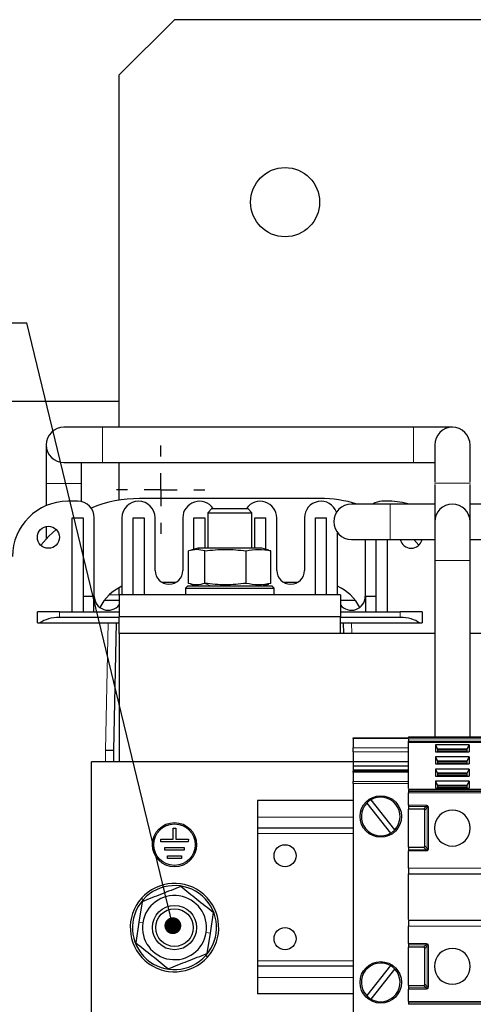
# Model space of a CAD drawing. Header units: millimetres. Extents: x 5 to 418, y 2 to 292.
# Tile 5 of 51: x 64 to 91, y 97 to 156. Entities that reach past the tile are written whole.
import ezdxf

# ---------------------------------------------------------------- set-up
doc = ezdxf.new("R2010")
doc.units = ezdxf.units.MM
doc.layers.add('SLD-0', color=7, linetype='Continuous')
doc.styles.add('SLDTEXTSTYLE0', font='TXT', dxfattribs={"width": 0.605})
doc.dimstyles.new('SLDDIMSTYLE3', dxfattribs={"dimtxt": 0.18, "dimasz": 1.016, "dimexe": 0, "dimexo": 0.0625, "dimgap": 0, "dimtad": 0, "dimtih": 1, "dimtoh": 1, "dimdec": 0, "dimrnd": 1e-09, "dimzin": 0, "dimdsep": 46, "dimtxsty": 'Standard', "dimblk1": 'DOT', "dimblk2": 'DOT', "dimsah": 1, "dimcen": 0.09, "dimadec": 0, "dimazin": 0, "dimtfac": 1.016, "dimtdec": 0, "dimtofl": 0, "dimtmove": 0, "dimatfit": 3, "dimldrblk": 'DOT', "dimfxl": 1, "dimfrac": 2, "dimtolj": 1, "dimtzin": 0, "dimarcsym": 0})

# ---------------------------------------------------------------- blocks, each defined once
blk = doc.blocks.new('SW_NOTE_0_2')
at = {"layer": 'SLD-0', "color": 0}
blk.add_line((-30.44, 0), (0, 0), dxfattribs=at)
at = {"layer": 'SLD-0', "color": 0, "attachment_point": 1, "style": 'SLDTEXTSTYLE0'}
for s, insert, char_height in [('M8 Erdung', (-30.914, 9.799), 3.5), ('protective earth', (-29.723, 4.134), 3.175)]:
    blk.add_mtext(s, dxfattribs=dict(at, insert=insert, char_height=char_height))
blk = doc.blocks.new('_Dot')
at = {"color": 0, "linetype": 'ByBlock', "lineweight": -2}
blk.add_line((-0.5, 0), (-1, 0), dxfattribs=at)
at = {"color": 0, "linetype": 'ByBlock', "const_width": 0.5}
blk.add_lwpolyline([(-0.25, 0, 1), (0.25, 0, 1)], format="xyb", close=True, dxfattribs=at)
blk = doc.blocks.new('SW_CENTERMARKSYMBOL_4')
at = {"layer": 'SLD-0', "color": 0}
for p, q in [((0, 2), (0, 2.667)), ((0, 0), (0, 1)), ((-2, 0), (-2.667, 0)), ((0, 0), (-1, 0)), ((0, 0), (0, -1)), ((0, 0), (1, 0)), ((2, 0), (2.667, 0)), ((0, -2), (0, -2.667))]:
    blk.add_line(p, q, dxfattribs=at)

msp = doc.modelspace()

# ---------------------------------------------------------------- linework, layer by layer
at = {"color": 7, "linetype": 'Continuous', "lineweight": 25}
for p, q in [((73.3572, 155.9852), (70.0239, 152.6518)), ((133.3572, 155.9852), (73.3572, 155.9852)), ((70.0239, 131.4185), (70.0239, 152.6518)), ((54.8572, 132.9852), (70.0239, 132.9852)), ((69.0239, 131.4185), (66.6905, 131.4185)), ((87.7739, 131.4185), (69.0239, 131.4185)), ((90.1072, 131.4185), (87.7739, 131.4185)), ((65.6239, 130.3518), (65.6239, 128.0185)), ((89.0405, 130.3518), (89.0405, 128.1015)), ((91.1739, 128.0987), (91.1739, 130.3518)), ((66.6905, 129.2852), (69.0239, 129.2852)), ((67.7572, 128.0185), (67.7572, 129.2852)), ((69.0239, 129.2852), (87.7739, 129.2852)), ((70.0239, 127.0195), (70.0239, 129.2852)), ((87.7739, 129.2852), (89.0405, 129.2852)), ((65.6239, 128.0185), (65.6239, 126.6879)), ((67.7572, 126.9242), (67.7572, 128.0185)), ((89.0405, 128.0518), (89.0405, 128.0185)), ((89.0405, 127.9716), (89.0405, 125.7185)), ((91.1739, 128.0185), (91.1739, 128.0518)), ((91.1739, 125.7185), (91.1739, 127.9688)), ((82.1239, 127.1185), (71.2572, 127.1185)), ((67.5239, 126.9518), (66.9239, 126.9518)), ((75.6129, 126.5185), (75.3572, 126.2628)), ((75.6129, 126.5185), (77.7682, 126.5185)), ((78.0239, 126.2628), (77.7682, 126.5185)), ((86.3572, 126.7852), (84.0239, 126.7852)), ((86.4572, 126.9518), (85.8572, 126.9518)), ((89.0405, 126.7852), (86.3572, 126.7852)), ((92.6905, 126.7852), (91.1739, 126.7852)), ((67.1905, 120.2852), (67.1905, 125.9518)), ((67.1905, 125.9518), (67.8572, 125.9518)), ((67.8572, 125.9518), (67.8572, 120.2852)), ((68.5239, 121.2185), (68.5239, 125.9518)), ((70.1905, 125.9518), (70.1905, 121.3185)), ((70.8572, 121.3185), (70.8572, 125.9518)), ((70.8572, 125.9518), (71.5239, 125.9518)), ((71.5239, 125.9518), (71.5239, 121.3185)), ((72.1905, 122.7852), (72.1905, 125.9518)), ((73.8572, 125.9518), (73.8572, 122.7852)), ((74.5239, 124.056), (74.5239, 125.9518)), ((74.5239, 125.9518), (75.1905, 125.9518)), ((75.1905, 125.9518), (75.1905, 124.1185)), ((75.3572, 126.2628), (75.3572, 124.1185)), ((75.3572, 126.2628), (78.0239, 126.2628)), ((78.0239, 124.1185), (78.0239, 126.2628)), ((78.1905, 125.9518), (78.8572, 125.9518)), ((78.1905, 124.1185), (78.1905, 125.9518)), ((78.8572, 124.056), (78.8572, 125.9518)), ((79.5239, 122.7852), (79.5239, 125.9518)), ((81.1905, 125.9518), (81.1905, 122.7852)), ((81.8572, 121.3185), (81.8572, 125.9518)), ((81.8572, 125.9518), (82.5239, 125.9518)), ((82.5239, 121.3185), (82.5239, 125.9518)), ((65.6239, 125.4384), (65.6239, 124.6833)), ((89.0405, 125.7185), (89.0405, 123.3852)), ((91.1739, 123.3852), (91.1739, 125.7185)), ((83.1905, 121.3185), (83.1905, 125.0527)), ((84.0239, 124.6518), (86.3572, 124.6518)), ((84.8572, 124.6518), (84.8572, 121.2185)), ((85.5239, 120.2852), (85.5239, 124.6518)), ((86.1905, 120.2852), (86.1905, 124.6518)), ((86.3572, 124.6518), (89.0405, 124.6518)), ((88.0886, 124.3072), (87.7866, 124.6518)), ((91.1739, 124.6518), (92.6905, 124.6518)), ((74.6961, 124.056), (74.2073, 123.9662)), ((74.7572, 124.1185), (74.3341, 124.0051)), ((75.1848, 123.9662), (74.6961, 124.056)), ((74.9108, 124.1185), (74.7572, 124.1185)), ((78.6239, 124.1185), (74.9108, 124.1185)), ((79.0485, 124.0047), (78.6239, 124.1185)), ((74.2073, 122.0042), (74.2073, 123.9662)), ((75.1848, 122.0042), (75.1848, 123.9662)), ((77.668, 122.0042), (77.668, 123.9662)), ((79.1737, 123.9662), (79.0445, 123.9899)), ((79.1737, 122.0042), (79.1737, 123.9662)), ((89.0405, 123.3852), (89.0405, 112.7518)), ((91.1739, 112.7518), (91.1739, 123.3852)), ((70.0239, 121.3185), (70.0239, 121.7495)), ((73.4197, 122.0518), (72.628, 122.0518)), ((74.1572, 121.8518), (74.0239, 121.7185)), ((74.0239, 121.7185), (74.0239, 121.3185)), ((74.0239, 121.7185), (79.3536, 121.7185)), ((74.1572, 121.8518), (79.2204, 121.8518)), ((74.3326, 121.9656), (74.7572, 121.8518)), ((74.5239, 121.8518), (74.5239, 121.9144)), ((78.6239, 121.8518), (79.0485, 121.9656)), ((78.8572, 121.8518), (78.8572, 121.9144)), ((79.1737, 122.0042), (79.0445, 121.9805)), ((79.2204, 121.8518), (79.2239, 121.8518)), ((79.3572, 121.7185), (79.2239, 121.8518)), ((79.3536, 121.7185), (79.3572, 121.7185)), ((79.3572, 121.3185), (79.3572, 121.7185)), ((80.753, 122.0518), (79.9614, 122.0518)), ((67.8572, 121.2352), (68.4905, 121.2352)), ((68.4905, 120.2852), (68.4905, 121.2352)), ((70.0239, 121.3185), (70.0239, 119.9852)), ((83.3572, 121.3185), (70.0239, 121.3185)), ((83.3572, 121.3185), (83.3572, 119.9852)), ((84.8905, 120.2852), (84.8905, 121.2352)), ((84.8905, 121.2352), (85.5239, 121.2352)), ((69.1239, 120.9852), (70.0239, 120.9852)), ((83.3572, 120.9852), (84.2572, 120.9852)), ((65.0905, 119.6185), (65.0905, 120.2852)), ((66.4239, 120.2852), (65.0905, 120.2852)), ((66.4239, 120.2852), (70.0239, 120.2852)), ((70.0239, 119.9518), (66.4239, 119.9518)), ((83.3572, 119.9852), (70.0239, 119.9852)), ((70.0239, 118.9852), (70.0239, 119.9852)), ((83.3572, 120.2852), (86.9572, 120.2852)), ((83.3572, 118.9852), (83.3572, 119.9852)), ((86.9572, 119.9518), (83.3572, 119.9518)), ((88.2905, 120.2852), (86.9572, 120.2852)), ((88.2905, 120.2852), (88.2905, 119.6185)), ((65.0905, 119.6185), (65.2692, 119.6185)), ((65.2692, 119.6185), (70.0239, 119.6185)), ((69.6905, 111.9518), (69.8572, 119.6185)), ((83.3572, 119.6185), (88.1119, 119.6185)), ((83.5239, 119.6185), (83.5376, 118.9852)), ((88.1119, 119.6185), (88.2905, 119.6185)), ((70.0239, 118.9852), (70.0239, 111.2518)), ((89.0405, 118.9852), (70.0239, 118.9852)), ((94.3405, 118.9852), (91.1739, 118.9852)), ((84.1239, 112.7018), (87.4572, 112.7018)), ((84.1239, 112.653), (84.1239, 112.7018)), ((84.1239, 112.653), (84.1239, 112.0863)), ((87.4572, 112.7518), (92.7572, 112.7518)), ((87.4572, 112.4405), (87.4572, 112.4876)), ((87.4572, 112.4405), (92.7572, 112.4405)), ((87.4572, 109.6289), (87.4572, 112.4405)), ((89.0989, 112.2754), (89.0989, 111.8513)), ((91.1154, 112.2754), (89.0989, 112.2754)), ((89.0989, 112.2754), (89.2155, 112.0162)), ((90.9989, 112.0162), (91.1154, 112.2754)), ((91.1154, 112.2754), (91.1154, 111.8513)), ((69.1905, 111.9573), (69.6905, 111.9518)), ((69.6905, 111.2518), (69.6905, 111.9518)), ((84.1239, 111.8506), (84.1239, 112.0863)), ((84.1239, 111.8506), (84.1239, 111.2614)), ((89.0989, 111.8513), (91.1154, 111.8513)), ((89.2155, 112.0162), (89.2155, 111.8513)), ((90.9989, 112.0162), (89.2155, 112.0162)), ((90.9989, 111.969), (89.2155, 111.969)), ((90.9989, 111.8513), (90.9989, 112.0162)), ((84.1239, 111.2518), (68.3572, 111.2518)), ((68.3572, 95.9185), (68.3572, 111.2518)), ((84.1239, 111.2614), (87.4572, 111.2614)), ((84.1239, 111.2614), (84.1239, 111.0021)), ((84.1239, 111.0021), (87.4572, 111.0021)), ((84.1239, 111.0021), (84.1239, 110.7664)), ((89.0989, 111.5447), (89.0989, 111.1206)), ((91.1154, 111.5447), (89.0989, 111.5447)), ((89.0989, 111.5447), (89.2155, 111.2855)), ((89.0989, 111.1206), (91.1154, 111.1206)), ((89.2155, 111.2855), (89.2155, 111.1206)), ((90.9989, 111.2855), (89.2155, 111.2855)), ((90.9989, 111.2384), (89.2155, 111.2384)), ((90.9989, 111.2855), (91.1154, 111.5447)), ((90.9989, 111.1206), (90.9989, 111.2855)), ((91.1154, 111.5447), (91.1154, 111.1206)), ((84.1239, 110.7664), (87.4572, 110.7664)), ((84.1239, 110.7664), (84.1239, 110.6738)), ((87.4572, 110.6738), (84.1239, 110.6738)), ((84.1239, 110.625), (84.1239, 110.6738)), ((84.1239, 110.625), (84.1239, 110.0583)), ((89.0989, 110.814), (89.0989, 110.3899)), ((91.1154, 110.814), (89.0989, 110.814)), ((89.0989, 110.814), (89.2155, 110.5548)), ((89.2155, 110.5548), (89.2155, 110.3899)), ((90.9989, 110.5548), (89.2155, 110.5548)), ((90.9989, 110.5077), (89.2155, 110.5077)), ((90.9989, 110.5548), (91.1154, 110.814)), ((90.9989, 110.3899), (90.9989, 110.5548)), ((91.1154, 110.814), (91.1154, 110.3899)), ((84.1239, 109.9405), (84.1239, 110.0583)), ((84.1239, 109.9405), (84.1239, 95.9632)), ((89.0989, 110.3899), (91.1154, 110.3899)), ((89.0989, 110.0834), (89.0989, 109.6592)), ((91.1154, 110.0834), (89.0989, 110.0834)), ((89.0989, 110.0834), (89.2155, 109.8242)), ((89.2155, 109.8242), (89.2155, 109.6592)), ((90.9989, 109.8242), (89.2155, 109.8242)), ((90.9989, 109.8242), (91.1154, 110.0834)), ((90.9989, 109.6592), (90.9989, 109.8242)), ((91.1154, 110.0834), (91.1154, 109.6592)), ((92.7572, 109.5706), (87.4572, 109.5706)), ((87.4572, 109.5413), (87.4572, 109.4478)), ((87.4572, 108.6266), (87.4572, 109.3771)), ((89.0989, 109.6592), (91.1154, 109.6592)), ((90.9989, 109.777), (89.2155, 109.777)), ((84.1239, 108.9185), (78.3572, 108.9185)), ((78.3572, 108.9185), (78.3572, 107.9185)), ((84.9416, 108.7521), (86.3785, 106.9441)), ((86.6394, 107.1515), (85.2026, 108.9595)), ((87.4572, 108.5559), (87.4572, 108.4018)), ((88.3698, 108.4018), (87.4572, 108.4018)), ((87.4572, 106.1018), (87.4572, 108.4018)), ((88.4405, 106.1725), (88.4405, 108.3311)), ((78.3572, 107.9185), (78.3572, 107.2518)), ((73.2744, 106.5853), (73.2756, 107.252)), ((73.2756, 107.252), (73.4423, 107.2517)), ((73.4423, 107.2517), (73.4411, 106.585)), ((84.1239, 107.2518), (78.3572, 107.2518)), ((78.3572, 107.2518), (78.3572, 106.9185)), ((78.3572, 106.9185), (78.3572, 99.2518)), ((72.5241, 106.42), (72.5244, 106.5866)), ((74.1908, 106.417), (72.5241, 106.42)), ((72.5244, 106.5866), (73.2744, 106.5853)), ((73.4411, 106.585), (74.1911, 106.5837)), ((74.1911, 106.5837), (74.1908, 106.417)), ((72.7733, 105.9195), (72.7736, 106.0862)), ((73.9399, 105.9175), (72.7733, 105.9195)), ((72.7736, 106.0862), (73.9402, 106.0841)), ((73.9402, 106.0841), (73.9399, 105.9175)), ((87.4572, 106.1018), (88.3698, 106.1018)), ((87.4572, 106.1018), (87.4572, 105.9478)), ((87.4572, 104.8268), (87.4572, 105.8771)), ((72.9391, 105.4192), (72.9394, 105.5859)), ((73.7724, 105.4178), (72.9391, 105.4192)), ((72.9394, 105.5859), (73.7727, 105.5844)), ((73.7727, 105.5844), (73.7724, 105.4178)), ((87.4572, 104.4935), (92.7572, 104.4935)), ((87.4572, 101.7352), (87.4572, 104.4935)), ((71.4026, 102.8135), (71.215, 101.5768)), ((75.6869, 102.1637), (75.4994, 100.9269)), ((71.215, 101.5768), (71.0274, 100.34)), ((92.7572, 101.6768), (87.4572, 101.6768)), ((75.4994, 100.9269), (75.3118, 99.6901)), ((87.4572, 100.2933), (87.4572, 101.3435)), ((87.4572, 100.2225), (87.4572, 100.0685)), ((88.3698, 100.0685), (87.4572, 100.0685)), ((87.4572, 97.7685), (87.4572, 100.0685)), ((88.4405, 97.8392), (88.4405, 99.9978)), ((78.3572, 99.2518), (78.3572, 98.9185)), ((84.1239, 98.9185), (78.3572, 98.9185)), ((78.3572, 98.9185), (78.3572, 98.2518)), ((86.3785, 98.9595), (84.9416, 97.1515)), ((85.2026, 96.9441), (86.6394, 98.7521)), ((78.3572, 98.2518), (78.3572, 97.2518)), ((87.4572, 97.7685), (88.3698, 97.7685)), ((87.4572, 97.7685), (87.4572, 97.6145)), ((87.4572, 96.7933), (87.4572, 97.5437)), ((84.1239, 97.2518), (78.3572, 97.2518)), ((87.4572, 96.7225), (87.4572, 96.629))]:
    msp.add_line(p, q, dxfattribs=at)
at = {"color": 7, "linetype": 'Continuous', "lineweight": 18}
for p, q in [((69.0239, 131.4185), (69.0239, 130.3518)), ((87.7739, 131.4185), (87.7739, 130.3518)), ((69.0239, 130.3518), (69.0239, 129.2852)), ((87.7739, 130.3518), (87.7739, 129.2852)), ((65.6239, 128.0185), (67.7572, 128.0185)), ((91.1739, 128.0518), (89.0405, 128.0518)), ((86.3572, 126.7852), (86.3572, 124.6518)), ((74.9108, 124.1185), (74.6961, 124.056)), ((91.1739, 123.3852), (89.0405, 123.3852)), ((75.527, 121.8518), (75.1848, 122.0042)), ((79.2204, 121.8518), (79.3536, 121.7185)), ((79.3536, 121.3185), (79.3536, 121.7185)), ((69.4205, 121.3185), (70.0239, 121.3185)), ((66.4239, 119.9518), (66.4239, 120.2852)), ((86.9572, 119.9518), (86.9572, 120.2852)), ((69.1905, 111.9573), (69.3571, 119.6185)), ((84.0377, 118.9852), (84.024, 119.6185)), ((87.4572, 112.653), (84.1239, 112.653)), ((87.4572, 112.7225), (92.7572, 112.7225)), ((87.4572, 112.629), (92.7572, 112.629)), ((87.4572, 112.4876), (92.7572, 112.4876)), ((69.1905, 111.2518), (69.1905, 111.9573)), ((84.1239, 112.0863), (87.4572, 112.0863)), ((87.4572, 111.8506), (84.1239, 111.8506)), ((90.9989, 111.8866), (89.2155, 111.8866)), ((90.9989, 111.1559), (89.2155, 111.1559)), ((87.4572, 110.625), (84.1239, 110.625)), ((90.9989, 110.4252), (89.2155, 110.4252)), ((84.1239, 110.0583), (87.4572, 110.0583)), ((87.4572, 109.9405), (84.1239, 109.9405)), ((87.4572, 109.5413), (92.7572, 109.5413)), ((92.7572, 109.4478), (87.4572, 109.4478)), ((92.7572, 109.3771), (87.4572, 109.3771)), ((90.9989, 109.6945), (89.2155, 109.6945)), ((87.4572, 108.6266), (88.5239, 108.6266)), ((87.4572, 108.5559), (88.5239, 108.5559)), ((88.3698, 108.4018), (88.5239, 108.5559)), ((88.5946, 108.4852), (88.4405, 108.3311)), ((88.5946, 108.4852), (88.5946, 106.0185)), ((88.6653, 108.4852), (88.6653, 106.0185)), ((84.1239, 107.9185), (78.3572, 107.9185)), ((84.1239, 106.9185), (78.3572, 106.9185)), ((88.5239, 105.9478), (87.4572, 105.9478)), ((88.5239, 105.8771), (87.4572, 105.8771)), ((88.5239, 105.9478), (88.3698, 106.1018)), ((88.4405, 106.1725), (88.5946, 106.0185)), ((87.4572, 104.8268), (92.7572, 104.8268)), ((71.4634, 102.9345), (71.3637, 103.023)), ((71.4457, 101.5418), (71.215, 101.5768)), ((75.2687, 100.9619), (75.4994, 100.9269)), ((92.7572, 101.3435), (87.4572, 101.3435)), ((87.4572, 100.2933), (88.5239, 100.2933)), ((87.4572, 100.2225), (88.5239, 100.2225)), ((88.3698, 100.0685), (88.5239, 100.2225)), ((88.5946, 100.1518), (88.4405, 99.9978)), ((88.5239, 100.2933), (88.5239, 100.2225)), ((88.5946, 100.1518), (88.5946, 97.6852)), ((88.6653, 100.1518), (88.6653, 97.6852)), ((75.251, 99.5692), (75.3507, 99.4807)), ((84.1239, 99.2518), (78.3572, 99.2518)), ((84.1239, 98.2518), (78.3572, 98.2518)), ((88.5239, 97.6145), (87.4572, 97.6145)), ((88.5239, 97.5437), (87.4572, 97.5437)), ((88.5239, 97.6145), (88.3698, 97.7685)), ((88.4405, 97.8392), (88.5946, 97.6852)), ((87.4572, 96.7933), (92.7572, 96.7933)), ((87.4572, 96.7225), (92.7572, 96.7225)), ((87.4572, 96.629), (92.7572, 96.629))]:
    msp.add_line(p, q, dxfattribs=at)
at = {"color": 7, "linetype": 'Continuous', "lineweight": 25, "flags": 128}
for points in [[(87.498, 126.7852), (87.1075, 126.8878), (86.4572, 126.9518)], [(66.2266, 125.2586), (65.7889, 124.8535), (65.2924, 124.3072)]]:
    msp.add_lwpolyline(points, dxfattribs=at)
at = {"color": 7, "linetype": 'Continuous', "lineweight": 25}
for centre, radius in [((80.0239, 144.9852), 2.0833), ((65.7572, 124.7852), 0.6667), ((85.7905, 107.9518), 1.25), ((73.3572, 106.2518), 1.3333), ((73.3572, 106.2518), 1.25), ((80.0239, 105.5852), 0.6667), ((73.3572, 101.2518), 1.3333), ((73.3572, 101.2518), 1.1333), ((80.0239, 100.5852), 0.6667), ((85.7905, 97.9518), 1.25)]:
    msp.add_circle(centre, radius, dxfattribs=at)
for centre, radius, start, end in [((66.6905, 130.3518), 1.0667, 90, 180), ((90.1072, 130.3518), 1.0667, 0, 180), ((66.6905, 130.3518), 1.0667, 180, 270), ((71.2572, 119.3852), 7.7333, 90, 112.239736), ((82.1239, 119.3852), 7.7333, 73.11636, 90), ((66.9239, 123.6185), 3.3333, 90, 180), ((67.5239, 125.9518), 1, 0, 90), ((71.1905, 125.9518), 1, 0, 180), ((74.8572, 125.9518), 1, 34.518108, 180), ((78.5239, 125.9518), 1, 0, 145.481892), ((82.1905, 125.9518), 1, 20.274689, 180), ((84.0239, 125.7185), 1.0667, 90, 270), ((85.8572, 125.9518), 1, 90, 123.55731), ((90.1072, 125.7185), 1.0667, 0, 180), ((87.6239, 124.7852), 0.6667, 191.536959, 348.463041), ((73.0239, 122.7852), 0.8333, 180, 0), ((80.3572, 122.7852), 0.8333, 180, 0), ((71.2572, 119.3852), 2.6667, 113.578178, 154.082839), ((82.1239, 119.3852), 2.6667, 25.917161, 66.421822), ((69.3572, 121.2185), 0.8333, 180, 323.130102), ((84.0239, 121.2185), 0.8333, 216.869898, 0), ((85.7905, 107.9518), 1.1667, 136.688772, 300.26235), ((85.7905, 107.9518), 1.1667, 120.26235, 136.688772), ((85.7905, 107.9518), 1.1667, 316.688772, 120.26235), ((90.1072, 107.2518), 1.0833, 90, 270), ((90.1072, 107.2518), 1.0833, 270, 90), ((85.7905, 107.9518), 1.1667, 300.26235, 316.688772), ((73.3572, 101.2518), 2.6667, 318.379585, 138.379585), ((73.3572, 101.2518), 2.5333, 318.379585, 138.379585), ((73.3572, 101.2518), 2.6667, 138.379585, 318.379585), ((73.3572, 101.2518), 2.5333, 138.379585, 318.379585), ((73.3572, 101.2518), 1.9333, 351.375095, 171.375095), ((73.3572, 101.2518), 1.9333, 171.375095, 351.375095), ((90.1072, 98.9185), 1.0833, 90, 270), ((90.1072, 98.9185), 1.0833, 270, 90), ((85.7905, 97.9518), 1.1667, 59.73765, 223.311228), ((85.7905, 97.9518), 1.1667, 239.73765, 43.311228), ((85.7905, 97.9518), 1.1667, 43.311228, 59.73765), ((85.7905, 97.9518), 1.1667, 223.311228, 239.73765)]:
    msp.add_arc(centre, radius, start, end, dxfattribs=at)
for centre, major_axis, ratio, start_param, end_param in [((66.4239, 119.2852), (1.3333, 0), 0.5, 1.5707963, 2.6179939), ((86.9572, 119.2852), (1.3333, 0), 0.5, 0.5235988, 1.5707963), ((88.2991, 108.2604), (0.1225, 0.1225), 0.5773503, 5.7595865, 6.8067841), ((88.2991, 106.2433), (0.1225, -0.1225), 0.5773503, 5.7595865, 6.8067841), ((88.2991, 99.9271), (-0.1225, -0.1225), 0.5773503, 2.6179939, 3.6651914), ((88.2991, 97.9099), (0.1225, -0.1225), 0.5773503, 5.7595865, 6.8067841)]:
    msp.add_ellipse(centre, major_axis=major_axis, ratio=ratio, start_param=start_param, end_param=end_param, dxfattribs=at)
for points, knots in [([(75.1848, 123.9662), (75.5987, 124.0111), (76.4264, 124.1009), (77.2541, 124.0111), (77.668, 123.9662)], [0, 0, 0, 0, 0.4999949, 1, 1, 1, 1]), ([(77.668, 123.9662), (77.9189, 124.0111), (78.4208, 124.1009), (78.9228, 124.0111), (79.1737, 123.9662)], [0, 0, 0, 0, 0.4999949, 1, 1, 1, 1]), ([(75.1848, 122.0042), (75.0216, 121.9592), (74.6958, 121.8694), (74.37, 121.9593), (74.2073, 122.0042)], [0, 0, 0, 0, 0.5008729, 1, 1, 1, 1]), ([(77.668, 122.0042), (77.2541, 121.9593), (76.4264, 121.8694), (75.5987, 121.9593), (75.1848, 122.0042)], [0, 0, 0, 0, 0.4999949, 1, 1, 1, 1]), ([(79.1737, 122.0042), (78.9228, 121.9593), (78.4208, 121.8694), (77.9189, 121.9593), (77.668, 122.0042)], [0, 0, 0, 0, 0.4999949, 1, 1, 1, 1]), ([(73.7324, 103.7254), (73.3441, 103.5734), (72.5675, 103.2695), (71.7909, 102.9655), (71.4026, 102.8135)], [0, 0, 0, 0, 0.4999949, 1, 1, 1, 1]), ([(75.6869, 102.1637), (75.3612, 102.424), (74.7097, 102.9445), (74.0581, 103.4651), (73.7324, 103.7254)], [0, 0, 0, 0, 0.4999949, 1, 1, 1, 1]), ([(71.0274, 100.34), (71.3532, 100.0797), (72.0047, 99.5591), (72.6562, 99.0386), (72.982, 98.7783)], [0, 0, 0, 0, 0.4999949, 1, 1, 1, 1]), ([(72.982, 98.7783), (73.3703, 98.9302), (74.1469, 99.2342), (74.9235, 99.5381), (75.3118, 99.6901)], [0, 0, 0, 0, 0.4999949, 1, 1, 1, 1])]:
    msp.add_open_spline(points, degree=3, knots=knots, dxfattribs=at)
for points in [[(87.4572, 112.7518), (87.4572, 112.7515), (87.4572, 112.7507), (87.4572, 112.7447), (87.4572, 112.7356), (87.4572, 112.7269), (87.4572, 112.7225)], [(87.4572, 112.629), (87.4572, 112.6187), (87.4572, 112.598), (87.4572, 112.5583), (87.4572, 112.5186), (87.4572, 112.4979), (87.4572, 112.4876)], [(87.4572, 109.5706), (87.4572, 109.5692), (87.4572, 109.5665), (87.4572, 109.5497), (87.4572, 109.5413)], [(87.4572, 109.4478), (87.4572, 109.4429), (87.4572, 109.4331), (87.4572, 109.4156), (87.4572, 109.3967), (87.4572, 109.3836), (87.4572, 109.3771)], [(87.4572, 108.6266), (87.4572, 108.62), (87.4572, 108.6069), (87.4572, 108.5881), (87.4572, 108.5705), (87.4572, 108.5608), (87.4572, 108.5559)], [(87.4572, 105.9478), (87.4572, 105.9429), (87.4572, 105.9331), (87.4572, 105.9156), (87.4572, 105.8967), (87.4572, 105.8836), (87.4572, 105.8771)], [(87.4572, 104.8268), (87.4572, 104.7832), (87.4572, 104.6958), (87.4572, 104.5856), (87.4572, 104.5085), (87.4572, 104.4985), (87.4572, 104.4935)], [(87.4572, 101.6768), (87.4572, 101.6718), (87.4572, 101.6618), (87.4572, 101.5847), (87.4572, 101.4745), (87.4572, 101.3872), (87.4572, 101.3435)], [(87.4572, 100.2933), (87.4572, 100.2867), (87.4572, 100.2736), (87.4572, 100.2548), (87.4572, 100.2372), (87.4572, 100.2274), (87.4572, 100.2225)], [(87.4572, 97.6145), (87.4572, 97.6096), (87.4572, 97.5998), (87.4572, 97.5822), (87.4572, 97.5634), (87.4572, 97.5503), (87.4572, 97.5437)], [(87.4572, 96.7933), (87.4572, 96.7867), (87.4572, 96.7736), (87.4572, 96.7548), (87.4572, 96.7372), (87.4572, 96.7274), (87.4572, 96.7225)]]:
    msp.add_open_spline(points, degree=3, dxfattribs=at)
at = {"color": 7, "linetype": 'Continuous', "lineweight": 18}
for points in [[(88.5239, 108.6266), (88.5239, 108.62), (88.5239, 108.6069), (88.5239, 108.5881), (88.5239, 108.5705), (88.5239, 108.5608), (88.5239, 108.5559)], [(88.6653, 108.4852), (88.6587, 108.4852), (88.6456, 108.4852), (88.6268, 108.4852), (88.6092, 108.4852), (88.5995, 108.4852), (88.5946, 108.4852)], [(88.5239, 105.9478), (88.5239, 105.9429), (88.5239, 105.9331), (88.5239, 105.9156), (88.5239, 105.8967), (88.5239, 105.8836), (88.5239, 105.8771)], [(88.6653, 106.0185), (88.6587, 106.0185), (88.6456, 106.0185), (88.6268, 106.0185), (88.6092, 106.0185), (88.5995, 106.0185), (88.5946, 106.0185)], [(88.6653, 100.1518), (88.6587, 100.1518), (88.6456, 100.1518), (88.6268, 100.1518), (88.6092, 100.1518), (88.5995, 100.1518), (88.5946, 100.1518)], [(88.5239, 97.6145), (88.5239, 97.6096), (88.5239, 97.5998), (88.5239, 97.5822), (88.5239, 97.5634), (88.5239, 97.5503), (88.5239, 97.5437)], [(88.6653, 97.6852), (88.6587, 97.6852), (88.6456, 97.6852), (88.6268, 97.6852), (88.6092, 97.6852), (88.5995, 97.6852), (88.5946, 97.6852)]]:
    msp.add_open_spline(points, degree=3, dxfattribs=at)
for points, knots in [([(88.5239, 108.6266), (88.5454, 108.6249), (88.5755, 108.6226), (88.6103, 108.604), (88.6301, 108.5866), (88.6462, 108.5661), (88.6618, 108.5329), (88.6639, 108.5049), (88.6653, 108.4852)], [0, 0, 0, 0, 0.2823256, 0.3956386, 0.5177703, 0.6311071, 0.7404354, 1, 1, 1, 1]), ([(88.5239, 108.5559), (88.5364, 108.5585), (88.5541, 108.5622), (88.577, 108.5558), (88.5889, 108.5463), (88.5964, 108.5336), (88.6002, 108.5126), (88.5969, 108.4965), (88.5946, 108.4852)], [0, 0, 0, 0, 0.2915567, 0.4094353, 0.5237228, 0.6250088, 0.734944, 1, 1, 1, 1]), ([(88.5946, 106.0185), (88.5972, 106.0059), (88.6009, 105.9882), (88.5945, 105.9654), (88.585, 105.9534), (88.5723, 105.9459), (88.5513, 105.9422), (88.5352, 105.9455), (88.5239, 105.9478)], [0, 0, 0, 0, 0.29155666, 0.40943532, 0.52372283, 0.62500884, 0.73494402, 1, 1, 1, 1]), ([(88.6653, 106.0185), (88.6636, 105.997), (88.6613, 105.9668), (88.6427, 105.932), (88.6253, 105.9123), (88.6048, 105.8961), (88.5716, 105.8805), (88.5436, 105.8785), (88.5239, 105.8771)], [0, 0, 0, 0, 0.2823256, 0.3956386, 0.5177702, 0.6311071, 0.7404354, 1, 1, 1, 1]), ([(88.5239, 100.2933), (88.544, 100.2918), (88.5733, 100.2896), (88.6075, 100.2724), (88.6282, 100.2559), (88.6444, 100.2354), (88.6614, 100.2016), (88.6637, 100.1723), (88.6653, 100.1518)], [0, 0, 0, 0, 0.2646181, 0.3849548, 0.5040288, 0.613968, 0.7305828, 1, 1, 1, 1]), ([(88.5239, 100.2225), (88.5363, 100.225), (88.5536, 100.2284), (88.5752, 100.2231), (88.5869, 100.2155), (88.5947, 100.2039), (88.6003, 100.1821), (88.597, 100.1645), (88.5946, 100.1518)], [0, 0, 0, 0, 0.288782, 0.3996105, 0.4976777, 0.5951187, 0.7063928, 1, 1, 1, 1]), ([(88.5946, 97.6852), (88.5972, 97.6726), (88.6009, 97.6549), (88.5945, 97.632), (88.585, 97.6201), (88.5723, 97.6126), (88.5513, 97.6088), (88.5352, 97.6121), (88.5239, 97.6145)], [0, 0, 0, 0, 0.29155666, 0.40943532, 0.52372283, 0.62500884, 0.73494402, 1, 1, 1, 1]), ([(88.6653, 97.6852), (88.6636, 97.6637), (88.6613, 97.6335), (88.6427, 97.5987), (88.6253, 97.5789), (88.6048, 97.5628), (88.5716, 97.5472), (88.5436, 97.5452), (88.5239, 97.5437)], [0, 0, 0, 0, 0.2823256, 0.3956386, 0.5177702, 0.6311071, 0.7404354, 1, 1, 1, 1])]:
    msp.add_open_spline(points, degree=3, knots=knots, dxfattribs=at)

# ---------------------------------------------------------------- block references
at = {"layer": 'SLD-0'}
for name, p in [('SW_NOTE_0_2', (64.4596, 137.7103)), ('SW_CENTERMARKSYMBOL_4', (72.5239, 127.6518))]:
    msp.add_blockref(name, p, dxfattribs=at)

# ---------------------------------------------------------------- leaders
msp.add_leader([(73.2584, 101.3665), (64.4596, 137.7103)], dimstyle='SLDDIMSTYLE3', dxfattribs=at)

doc.saveas('drawing.dxf')
